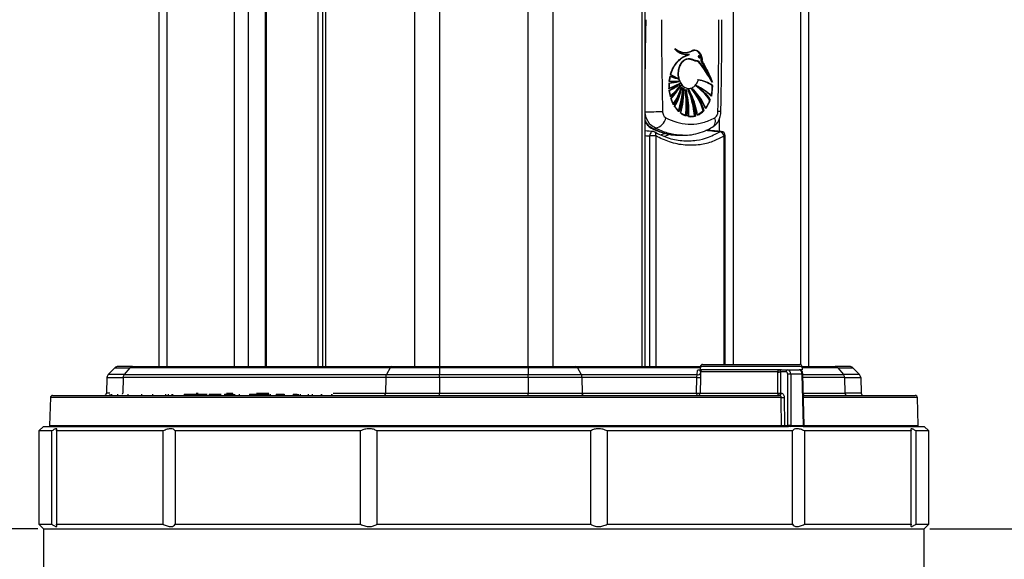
# Model space of a CAD drawing. Header units: millimetres. Extents: x 20 to 22981, y 40 to 19992.
# Tile 22 of 143: x 6571 to 7013, y 2105 to 2347. Entities that reach past the tile are written whole.
import ezdxf

# ---------------------------------------------------------------- set-up
doc = ezdxf.new("R2010")
doc.units = ezdxf.units.MM
doc.header["$LTSCALE"] = 2
doc.layers.add('COMPONENT_GEOMETRY', color=7, linetype='Continuous')
doc.styles.add('SLDTEXTSTYLE0', font='TXT', dxfattribs={"width": 0.75})
doc.dimstyles.new('SLDDIMSTYLE0', dxfattribs={"dimtxt": 100, "dimasz": 6.604, "dimexe": 0, "dimexo": 0.0625, "dimgap": 25, "dimtad": 0, "dimtih": 1, "dimtoh": 1, "dimdec": 0, "dimrnd": 1e-09, "dimzin": 12, "dimdsep": 46, "dimtxsty": 'SLDTEXTSTYLE0', "dimsah": 1, "dimcen": 0.09, "dimadec": 0, "dimazin": 3, "dimtfac": 1, "dimtdec": 0, "dimtofl": 0, "dimtmove": 0, "dimatfit": 3, "dimfxl": 1, "dimfrac": 2, "dimtolj": 1, "dimtzin": 12, "dimarcsym": 0})

# ---------------------------------------------------------------- blocks, each defined once
blk = doc.blocks.new('_D_4')
at = {"layer": 'COMPONENT_GEOMETRY', "color": 7}
for p, q in [((6638.52, 7959.49), (1711.23, 7959.49)), ((1717.58, 7959.49), (1717.58, 5203.33)), ((1517.51, 5183.02), (1487.04, 5183.02)), ((1487.04, 5183.02), (1487.04, 5024.27)), ((1917.65, 5183.02), (1948.12, 5183.02)), ((1948.12, 5183.02), (1948.12, 5024.27)), ((1487.04, 5024.27), (1517.51, 5024.27)), ((1948.12, 5024.27), (1917.65, 5024.27)), ((1717.58, 2118.49), (1717.58, 4874.65)), ((6578.75, 2118.49), (1711.23, 2118.49))]:
    blk.add_line(p, q, dxfattribs=at)
for points in [[(1717.58, 7959.49), (1716.57, 7952.89), (1718.6, 7952.89)], [(1717.58, 2118.49), (1718.6, 2125.1), (1716.57, 2125.1)]]:
    blk.add_solid(points, dxfattribs=at)
at = {"layer": 'COMPONENT_GEOMETRY', "color": 7, "char_height": 100, "attachment_point": 1, "style": 'SLDTEXTSTYLE0'}
for s, insert in [('9\'6.98"', (1517.51, 5153.18)), ('2921mm', (1444.8, 5003.56))]:
    blk.add_mtext(s, dxfattribs=dict(at, insert=insert))
blk = doc.blocks.new('_D_5')
at = {"layer": 'COMPONENT_GEOMETRY', "color": 7}
for p, q in [((10396.87, 6612.47), (10396.87, 4529.82)), ((10196.8, 4509.51), (10166.33, 4509.51)), ((10166.33, 4509.51), (10166.33, 4350.76)), ((10596.94, 4509.51), (10627.41, 4509.51)), ((10627.41, 4509.51), (10627.41, 4350.76)), ((10166.33, 4350.76), (10196.8, 4350.76)), ((10627.41, 4350.76), (10596.94, 4350.76)), ((10396.87, 2118.49), (10396.87, 4201.14)), ((6979.83, 2118.49), (10403.22, 2118.49))]:
    blk.add_line(p, q, dxfattribs=at)
for points in [[(10396.87, 6612.47), (10395.85, 6605.86), (10397.88, 6605.86)], [(10396.87, 2118.49), (10397.88, 2125.1), (10395.85, 2125.1)]]:
    blk.add_solid(points, dxfattribs=at)
at = {"layer": 'COMPONENT_GEOMETRY', "color": 7, "char_height": 100, "attachment_point": 1, "style": 'SLDTEXTSTYLE0'}
for s, insert in [('7\'4.46"', (10196.8, 4479.66)), ('2247mm', (10124.09, 4330.05))]:
    blk.add_mtext(s, dxfattribs=dict(at, insert=insert))

msp = doc.modelspace()

# ---------------------------------------------------------------- linework, layer by layer
at = {"color": 8, "linetype": 'Continuous', "lineweight": 25}
for p, q in [((6748.24, 2191.49), (6748.24, 7939.49)), ((6759.31, 7939.49), (6759.31, 2191.49)), ((6799.26, 2191.49), (6799.26, 7939.49)), ((6810.34, 7939.49), (6810.34, 2191.49)), ((6708.14, 5799.24), (6708.14, 2191.49)), ((6850.44, 2191.49), (6850.44, 5799.24)), ((6704.86, 2191.49), (6704.86, 5790.35)), ((6636.74, 5785.38), (6636.74, 2191.49)), ((6921.84, 2192.28), (6921.84, 5785.38)), ((6667.23, 2191.49), (6667.23, 5781.02)), ((6673.4, 5781.02), (6673.4, 2191.49)), ((6681.18, 2191.49), (6681.18, 5781.02)), ((6891.35, 5781.02), (6891.35, 2192.39)), ((6885.18, 2297.26), (6885.18, 2302.97)), ((6853.91, 2191.49), (6853.91, 2295.2)), ((6856.56, 2295.2), (6856.56, 2191.49)), ((6883.27, 2296.07), (6885.31, 2297.05)), ((6887.3, 2192.39), (6887.3, 2295.2)), ((6887.3, 2295.2), (6887.81, 2295.2)), ((6876.58, 2190.91), (6821.38, 2190.91)), ((6922.37, 2191.48), (6876.63, 2191.48)), ((6938.42, 2190.91), (6922.42, 2190.91)), ((6922.4, 2188.03), (6922.69, 2188.03)), ((6922.7, 2187.9), (6940.92, 2187.9)), ((6941.41, 2186.56), (6922.73, 2186.56)), ((6611.09, 2179.46), (6609.64, 2179.46)), ((6649.9, 2179.46), (6650.86, 2179.46)), ((6663.58, 2179.46), (6666.47, 2179.46)), ((6677.07, 2179.46), (6682.61, 2179.46)), ((6711.62, 2179.46), (6735.08, 2179.46)), ((6922.9, 2179.46), (6941.62, 2179.46)), ((6912.96, 2177.52), (6584.42, 2177.52)), ((6974.16, 2177.52), (6922.95, 2177.52)), ((6584.09, 2165), (6913.03, 2165)), ((6922.97, 2165), (6923.26, 2165)), ((6923.26, 2165), (6974.49, 2165))]:
    msp.add_line(p, q, dxfattribs=at)
at = {"color": 7, "linetype": 'Continuous', "lineweight": 25}
for p, q in [((6706.75, 5796.17), (6706.75, 2191.49)), ((6851.82, 2191.49), (6851.82, 5796.17)), ((6633.39, 2191.49), (6633.39, 5786.52)), ((6925.18, 5786.51), (6925.18, 2191.49)), ((6681.61, 2191.49), (6681.61, 5781.02)), ((6869.76, 2332.74), (6869.9, 2332.74)), ((6872.81, 2333.51), (6872.67, 2333.51)), ((6873.61, 2333.6), (6872.81, 2333.51)), ((6872.95, 2333.51), (6872.81, 2333.51)), ((6873.75, 2333.6), (6872.95, 2333.51)), ((6868.7, 2330.63), (6868.56, 2330.63)), ((6868.84, 2330.63), (6868.7, 2330.63)), ((6868.96, 2330.63), (6871.77, 2331.79)), ((6870.86, 2331.76), (6871, 2331.76)), ((6871.32, 2329.92), (6871.46, 2329.92)), ((6871.73, 2329.93), (6871.53, 2329.93)), ((6871.63, 2331.79), (6871.77, 2331.79)), ((6875.9, 2331.2), (6875.78, 2331.2)), ((6876.12, 2330.35), (6876.24, 2330.35)), ((6877.23, 2328.92), (6877.32, 2328.92)), ((6862.57, 2319.01), (6866.98, 2319.67)), ((6862.64, 2319.8), (6863.05, 2322.11)), ((6866.98, 2319.67), (6862.64, 2319.8)), ((6862.66, 2319.8), (6862.64, 2319.8)), ((6863.05, 2322.11), (6866.55, 2321.02)), ((6863.06, 2322.11), (6863.05, 2322.11)), ((6866.55, 2321.02), (6863.25, 2322.85)), ((6863.25, 2322.85), (6863.25, 2322.85)), ((6865.08, 2319.61), (6865.23, 2319.61)), ((6865.23, 2319.61), (6865.37, 2319.61)), ((6865.37, 2319.61), (6865.51, 2319.61)), ((6866.47, 2321.02), (6866.55, 2321.02)), ((6866.89, 2319.67), (6866.98, 2319.67)), ((6881.77, 2319.41), (6881.34, 2320.5)), ((6881.91, 2319.41), (6881.77, 2319.41)), ((6882.05, 2319.41), (6882.02, 2319.41)), ((6862.56, 2316.59), (6862.57, 2319.01)), ((6867.44, 2318.72), (6862.56, 2316.59)), ((6862.58, 2316.59), (6862.56, 2316.59)), ((6862.59, 2319.01), (6862.57, 2319.01)), ((6862.64, 2315.6), (6867.44, 2318.72)), ((6863.15, 2312.93), (6862.64, 2315.6)), ((6862.66, 2315.6), (6862.64, 2315.6)), ((6862.71, 2319.01), (6862.73, 2319.01)), ((6862.73, 2319.01), (6862.87, 2319.01)), ((6867.97, 2317.96), (6863.15, 2312.93)), ((6863.43, 2311.98), (6867.97, 2317.96)), ((6867.34, 2318.72), (6867.44, 2318.72)), ((6867.86, 2317.96), (6867.97, 2317.96)), ((6868.36, 2317.27), (6868.48, 2317.27)), ((6869.1, 2316.69), (6869.23, 2316.69)), ((6870.06, 2316.08), (6870.19, 2316.08)), ((6871.32, 2316.55), (6871.46, 2316.55)), ((6871.32, 2316.08), (6871.46, 2316.08)), ((6872.95, 2316.37), (6873.09, 2316.37)), ((6874.36, 2317.82), (6874.85, 2317.61)), ((6874.64, 2317.82), (6874.77, 2317.82)), ((6882.09, 2317.96), (6881.55, 2313.09)), ((6881.84, 2317.96), (6881.98, 2317.96)), ((6863.15, 2312.93), (6863.15, 2312.93)), ((6864.59, 2309.31), (6863.43, 2311.98)), ((6881.08, 2311.48), (6879.09, 2307.6)), ((6880.8, 2311.48), (6880.94, 2311.48)), ((6881.08, 2311.48), (6881.08, 2311.48)), ((6881.42, 2313.09), (6881.28, 2313.09)), ((6881.57, 2313.09), (6881.55, 2313.09)), ((6867.06, 2306.13), (6865.15, 2308.39)), ((6878.24, 2306.57), (6875.39, 2304.49)), ((6877.87, 2306.57), (6878.01, 2306.57)), ((6878.16, 2306.57), (6878.24, 2306.57)), ((6870.39, 2304.17), (6867.87, 2305.46)), ((6870.12, 2304.17), (6869.98, 2304.17)), ((6870.26, 2304.17), (6870.12, 2304.17)), ((6874.38, 2304.12), (6871.46, 2303.93)), ((6874.25, 2304.12), (6874.38, 2304.12)), ((6856.44, 2298.74), (6855.98, 2298.24)), ((6856.56, 2295.2), (6853.91, 2295.2)), ((6867.38, 2295.49), (6868.81, 2295.49)), ((6887.81, 2192.39), (6887.81, 2295.2)), ((6613.47, 2190.91), (6610.47, 2187.9)), ((6613.47, 2190.91), (6620.15, 2190.91)), ((6621.33, 2191.49), (6614.89, 2191.49)), ((6620.15, 2190.91), (6617.66, 2187.9)), ((6737.2, 2190.91), (6620.15, 2190.91)), ((6621.33, 2191.49), (6737.99, 2191.49)), ((6737.2, 2190.91), (6735.54, 2187.9)), ((6759.31, 2190.91), (6737.2, 2190.91)), ((6737.99, 2191.49), (6759.31, 2191.49)), ((6759.31, 2191.49), (6759.31, 2190.91)), ((6759.31, 2191.49), (6799.26, 2191.49)), ((6799.26, 2190.91), (6759.31, 2190.91)), ((6759.31, 2190.91), (6759.31, 2187.9)), ((6799.26, 2190.91), (6799.26, 2191.49)), ((6799.26, 2191.49), (6820.59, 2191.49)), ((6799.26, 2190.91), (6799.26, 2187.9)), ((6821.38, 2190.91), (6799.26, 2190.91)), ((6820.59, 2191.49), (6876.63, 2191.49)), ((6821.38, 2190.91), (6823.04, 2187.9)), ((6876.63, 2191.48), (6876.5, 2189.99)), ((6877.62, 2192.39), (6921.37, 2192.39)), ((6922.37, 2191.49), (6937.25, 2191.49)), ((6922.5, 2189.99), (6922.37, 2191.48)), ((6943.69, 2191.49), (6937.25, 2191.49)), ((6938.42, 2190.91), (6940.92, 2187.9)), ((6938.42, 2190.91), (6945.11, 2190.91)), ((6945.11, 2190.91), (6948.11, 2187.9)), ((6609.89, 2186.56), (6609.64, 2179.46)), ((6609.89, 2186.56), (6617.17, 2186.56)), ((6617.66, 2187.9), (6610.47, 2187.9)), ((6617.17, 2186.56), (6616.96, 2179.46)), ((6735.22, 2186.56), (6617.17, 2186.56)), ((6617.66, 2187.9), (6735.54, 2187.9)), ((6735.22, 2186.56), (6735.08, 2179.46)), ((6759.31, 2186.56), (6735.22, 2186.56)), ((6735.54, 2187.9), (6759.31, 2187.9)), ((6759.31, 2186.56), (6759.31, 2187.9)), ((6759.31, 2187.9), (6799.26, 2187.9)), ((6799.26, 2186.56), (6759.31, 2186.56)), ((6759.31, 2186.56), (6759.31, 2179.46)), ((6799.26, 2186.56), (6799.26, 2187.9)), ((6799.26, 2187.9), (6823.04, 2187.9)), ((6799.26, 2186.56), (6799.26, 2179.46)), ((6823.36, 2186.56), (6799.26, 2186.56)), ((6823.04, 2187.9), (6875.24, 2187.9)), ((6823.36, 2186.56), (6823.5, 2179.46)), ((6875.05, 2186.56), (6823.36, 2186.56)), ((6874.85, 2179.46), (6875.05, 2186.56)), ((6875.24, 2187.9), (6875.33, 2189.7)), ((6913.04, 2189.99), (6876.5, 2189.99)), ((6876.72, 2186.56), (6876.52, 2179.46)), ((6876.72, 2189.03), (6876.72, 2188.58)), ((6911.39, 2189.03), (6876.72, 2189.03)), ((6911.39, 2188.99), (6911.39, 2189.03)), ((6912.61, 2189.03), (6912.61, 2189.01)), ((6912.61, 2189.01), (6912.71, 2179.47)), ((6915.21, 2189.01), (6912.61, 2189.01)), ((6913.04, 2189.99), (6915.92, 2189.99)), ((6915.91, 2165), (6915.91, 2188.03)), ((6915.92, 2189.99), (6920.97, 2189.99)), ((6917.32, 2188.03), (6917.32, 2165)), ((6922.4, 2188.03), (6917.32, 2188.03)), ((6922.5, 2189.99), (6921.12, 2189.99)), ((6922.97, 2165), (6922.4, 2188.03)), ((6923.26, 2165), (6922.69, 2188.03)), ((6948.11, 2187.9), (6940.92, 2187.9)), ((6941.41, 2186.56), (6941.62, 2179.46)), ((6941.41, 2186.56), (6948.69, 2186.56)), ((6948.69, 2186.56), (6948.94, 2179.46)), ((6585.42, 2178.49), (6912.26, 2178.49)), ((6611.2, 2179.05), (6611.2, 2178.49)), ((6611.9, 2179.05), (6611.9, 2178.49)), ((6614.54, 2179.05), (6614.54, 2178.49)), ((6619.2, 2179.05), (6619.2, 2178.49)), ((6625.47, 2179.05), (6625.47, 2178.49)), ((6630.48, 2178.49), (6630.48, 2179.05)), ((6636.12, 2178.99), (6636.12, 2178.49)), ((6636.3, 2178.49), (6636.3, 2179.05)), ((6637.34, 2178.99), (6637.34, 2178.49)), ((6639.24, 2178.49), (6639.24, 2179.05)), ((6639.28, 2179.05), (6639.28, 2178.49)), ((6644.56, 2178.99), (6644.56, 2178.49)), ((6644.56, 2178.99), (6646.57, 2178.99)), ((6646.57, 2178.99), (6646.57, 2178.49)), ((6646.57, 2178.99), (6648.65, 2178.99)), ((6646.65, 2178.99), (6646.65, 2179.05)), ((6648.65, 2178.99), (6648.65, 2178.49)), ((6648.65, 2178.99), (6650.66, 2178.99)), ((6649.64, 2178.99), (6649.64, 2179.05)), ((6650.66, 2178.99), (6650.66, 2178.49)), ((6650.66, 2178.99), (6654.87, 2178.99)), ((6652.15, 2179.05), (6652.15, 2178.49)), ((6655.85, 2179.05), (6655.85, 2178.49)), ((6657.14, 2178.99), (6657.14, 2178.49)), ((6657.14, 2178.99), (6661.27, 2178.99)), ((6659.3, 2179.05), (6659.3, 2178.49)), ((6662.77, 2178.99), (6662.77, 2178.49)), ((6663.01, 2178.99), (6663.01, 2178.49)), ((6663.01, 2178.99), (6664.26, 2178.99)), ((6664.26, 2178.99), (6664.26, 2178.49)), ((6664.26, 2178.99), (6666.7, 2178.99)), ((6666.79, 2178.99), (6666.79, 2178.49)), ((6666.81, 2178.99), (6666.81, 2178.49)), ((6667.2, 2178.99), (6667.2, 2178.49)), ((6669.25, 2178.99), (6669.25, 2178.49)), ((6673.96, 2178.99), (6673.96, 2178.49)), ((6673.96, 2178.99), (6675.52, 2178.99)), ((6675.52, 2178.99), (6675.52, 2178.49)), ((6676.28, 2178.99), (6676.28, 2178.49)), ((6676.28, 2178.99), (6678.52, 2178.99)), ((6676.75, 2178.99), (6676.75, 2179.05)), ((6678.56, 2178.99), (6678.56, 2178.49)), ((6678.7, 2178.99), (6678.7, 2178.49)), ((6678.7, 2178.99), (6680.34, 2178.99)), ((6680.34, 2178.99), (6680.34, 2178.49)), ((6680.34, 2178.99), (6682.84, 2178.99)), ((6683.18, 2179.05), (6683.18, 2178.49)), ((6685.88, 2178.99), (6685.88, 2178.49)), ((6685.88, 2178.99), (6685.97, 2178.99)), ((6685.97, 2178.99), (6685.97, 2178.49)), ((6685.97, 2178.99), (6686.36, 2178.99)), ((6686.36, 2178.99), (6686.36, 2178.49)), ((6686.36, 2178.99), (6688.83, 2178.99)), ((6686.83, 2179.05), (6686.83, 2178.99)), ((6688.83, 2178.99), (6688.83, 2178.49)), ((6688.83, 2178.99), (6689.46, 2178.99)), ((6689.26, 2178.99), (6689.26, 2179.05)), ((6689.46, 2178.99), (6689.46, 2178.49)), ((6693.55, 2178.99), (6693.55, 2178.49)), ((6695.18, 2178.99), (6695.18, 2178.49)), ((6695.18, 2178.99), (6695.42, 2178.99)), ((6695.89, 2179.05), (6695.89, 2178.49)), ((6696.71, 2178.99), (6696.71, 2178.49)), ((6700.42, 2178.49), (6700.42, 2179.05)), ((6700.45, 2178.49), (6700.45, 2179.05)), ((6702.06, 2179.05), (6702.06, 2178.49)), ((6706.32, 2178.99), (6706.32, 2178.49)), ((6706.36, 2178.49), (6706.36, 2179.05)), ((6710.74, 2178.99), (6710.74, 2178.49)), ((6711.13, 2178.49), (6711.13, 2179.05)), ((6735.08, 2179.46), (6759.31, 2179.46)), ((6759.31, 2178.49), (6759.31, 2179.46)), ((6759.31, 2179.46), (6799.26, 2179.46)), ((6799.26, 2178.49), (6799.26, 2179.46)), ((6799.26, 2179.46), (6823.5, 2179.46)), ((6823.5, 2179.46), (6874.85, 2179.46)), ((6876.52, 2179.46), (6911.49, 2179.46)), ((6912.71, 2179.47), (6912.96, 2179.47)), ((6922.93, 2178.49), (6973.16, 2178.49)), ((6948.94, 2179.46), (6941.62, 2179.46)), ((6584.42, 2177.52), (6584.09, 2165)), ((6914.35, 2177.53), (6914.43, 2165)), ((6974.49, 2165), (6974.16, 2177.52)), ((6581.29, 2164.49), (6579.29, 2162.49)), ((6581.29, 2164.49), (6916.29, 2164.49)), ((6914.43, 2165), (6915.91, 2165)), ((6916.26, 2164.49), (6916.08, 2164.49)), ((6916.97, 2164.49), (6916.26, 2164.49)), ((6922.61, 2164.49), (6916.97, 2164.49)), ((6917.32, 2165), (6922.97, 2165)), ((6922.76, 2164.49), (6922.61, 2164.49)), ((6922.76, 2164.49), (6977.29, 2164.49)), ((6979.29, 2162.49), (6977.29, 2164.49)), ((6579.29, 2162.49), (6579.29, 2120.49)), ((6585.15, 2162.49), (6579.29, 2162.49)), ((6585.15, 2120.49), (6585.15, 2162.49)), ((6635.2, 2162.49), (6587.12, 2162.49)), ((6587.12, 2162.49), (6587.12, 2120.49)), ((6635.2, 2120.49), (6635.2, 2162.49)), ((6723.86, 2162.49), (6640.59, 2162.49)), ((6640.59, 2162.49), (6640.59, 2120.49)), ((6723.86, 2120.49), (6723.86, 2162.49)), ((6827.37, 2162.49), (6731.21, 2162.49)), ((6731.21, 2162.49), (6731.21, 2120.49)), ((6827.37, 2120.49), (6827.37, 2162.49)), ((6917.99, 2162.49), (6834.72, 2162.49)), ((6834.72, 2162.49), (6834.72, 2120.49)), ((6917.99, 2120.49), (6917.99, 2162.49)), ((6971.45, 2162.49), (6923.38, 2162.49)), ((6923.38, 2162.49), (6923.38, 2120.49)), ((6971.45, 2120.49), (6971.45, 2162.49)), ((6979.29, 2162.49), (6973.42, 2162.49)), ((6973.42, 2162.49), (6973.42, 2120.49)), ((6979.29, 2120.49), (6979.29, 2162.49)), ((6579.29, 2120.49), (6581.29, 2118.49)), ((6579.29, 2120.49), (6585.15, 2120.49)), ((6587.12, 2120.49), (6635.2, 2120.49)), ((6640.59, 2120.49), (6723.86, 2120.49)), ((6731.21, 2120.49), (6827.37, 2120.49)), ((6834.72, 2120.49), (6917.99, 2120.49)), ((6923.38, 2120.49), (6971.45, 2120.49)), ((6973.42, 2120.49), (6979.29, 2120.49)), ((6977.29, 2118.49), (6979.29, 2120.49)), ((6581.29, 2118.49), (6581.29, 2098.49)), ((6581.29, 2118.49), (6977.29, 2118.49)), ((6977.29, 2098.49), (6977.29, 2118.49))]:
    msp.add_line(p, q, dxfattribs=at)
at = {"color": 7, "linetype": 'Continuous', "lineweight": 25, "flags": 128}
for points in [[(6868.54, 2317.83), (6867.82, 2318.74), (6866.98, 2320.59), (6866.61, 2322.72), (6866.74, 2324.9), (6867.37, 2326.91), (6868.43, 2328.52), (6869.79, 2329.56), (6871.32, 2329.92)], [(6871.35, 2331.79), (6870.99, 2331.68), (6870.67, 2331.57)], [(6862.38, 2319.8), (6862.91, 2319.73), (6862.92, 2319.73)], [(6862.77, 2295.78), (6860.97, 2295.12), (6860.43, 2294.94)], [(6911.49, 2179.46), (6911.46, 2181.45), (6911.39, 2188.99)], [(6734.52, 2178.49), (6734.63, 2178.51), (6734.73, 2178.56), (6734.83, 2178.65), (6734.91, 2178.77), (6734.98, 2178.92), (6735.03, 2179.08), (6735.06, 2179.27), (6735.08, 2179.46)], [(6824.05, 2178.49), (6823.95, 2178.51), (6823.85, 2178.56), (6823.75, 2178.65), (6823.67, 2178.77), (6823.6, 2178.92), (6823.55, 2179.08), (6823.51, 2179.27), (6823.5, 2179.46)], [(6912, 2178.49), (6911.9, 2178.51), (6911.81, 2178.56), (6911.72, 2178.65), (6911.64, 2178.77), (6911.58, 2178.92), (6911.53, 2179.08), (6911.5, 2179.27), (6911.49, 2179.46)], [(6913.03, 2165), (6913.03, 2166.49), (6912.98, 2174.49), (6912.96, 2177.52)]]:
    msp.add_lwpolyline(points, dxfattribs=at)
at = {"color": 8, "linetype": 'Continuous', "lineweight": 25, "flags": 128}
for points in [[(6855.37, 2297.19), (6855.17, 2297.18), (6854.85, 2297.07), (6854.56, 2296.85), (6854.3, 2296.53), (6854.1, 2296.13), (6853.97, 2295.68), (6853.91, 2295.2)], [(6855.17, 2298.41), (6855.5, 2298.29), (6855.98, 2298.24)], [(6885.98, 2297.19), (6885.67, 2297.17), (6885.31, 2297.05)], [(6856.56, 2295.2), (6856.64, 2295.56), (6856.67, 2295.9), (6856.64, 2296.22), (6856.56, 2296.5), (6856.43, 2296.73), (6856.25, 2296.9), (6856.18, 2296.95)], [(6858.66, 2295.65), (6860.12, 2296.09), (6860.71, 2296.29)]]:
    msp.add_lwpolyline(points, dxfattribs=at)
at = {"color": 7, "linetype": 'Continuous', "lineweight": 25}
for centre, radius, start, end in [((6870.9, 2339.89), 8.14, 223.196, 268.6738), ((6870.03, 2340.78), 8.11, 232.713, 249.3103), ((6871.49, 2340.55), 8.91, 224.34, 249.6933), ((6871.49, 2340.56), 8.92, 224.3455, 249.5252), ((6871.13, 2339.81), 8.04, 223.0494, 273.5705), ((6869.74, 2339.92), 7.17, 231.292, 296.675), ((6876.38, 2319.44), 13.7, 132.4334, 165.5892), ((6875.43, 2320), 12.51, 121.783, 166.8362), ((6875.62, 2317.91), 14.48, 106.5469, 118.5223), ((6875.76, 2317.91), 14.48, 106.5469, 118.5223), ((6841.75, 2299.46), 44.71, 26.5026, 40.7764), ((6841.89, 2299.46), 44.71, 26.5026, 40.7764), ((6842.04, 2299.46), 44.71, 26.5026, 40.7764), ((6838.98, 2303.81), 45.51, 25.9226, 33.4766), ((6837.17, 2302.69), 47.76, 20.4997, 33.314), ((6837.31, 2302.69), 47.76, 20.4997, 33.314), ((6862.43, 2332.51), 13.5, 269.4883, 288.0297), ((6862.57, 2332.51), 13.5, 269.4883, 288.0297), ((6881.16, 2317.79), 18.75, 166.6848, 173.8326), ((6865.22, 2338.68), 19.07, 261.8511, 274.5885), ((6865.23, 2338.72), 19.11, 261.8567, 269.9929), ((6862.71, 2332.51), 13.5, 269.4883, 288.0297), ((6881.3, 2317.79), 18.75, 166.6848, 173.8326), ((6865.37, 2338.68), 19.07, 261.8511, 274.5885), ((6869.11, 2336.16), 15.42, 245.7449, 259.0658), ((6869.25, 2336.16), 15.42, 245.7449, 259.0658), ((6869.39, 2336.16), 15.42, 245.7449, 259.0658), ((6875.18, 2340.41), 21.32, 235.5014, 245.449), ((6875.32, 2340.41), 21.32, 235.5014, 245.449), ((6872.77, 2304.18), 16.49, 56.6501, 81.0322), ((6872.92, 2304.18), 16.49, 56.6501, 81.0322), ((6873.06, 2304.18), 16.49, 56.6501, 81.0322), ((6858.02, 2332.53), 16.51, 285.033, 303.1898), ((6855.66, 2330.68), 16.51, 294.0037, 310.4497), ((6881.96, 2317.7), 19.55, 176.1631, 183.2594), ((6858.16, 2332.53), 16.51, 285.033, 303.1898), ((6855.65, 2330.95), 16.82, 294.1305, 311.9155), ((6881.06, 2317.6), 18.64, 186.1533, 194.4983), ((6882.1, 2317.7), 19.55, 176.1631, 183.2594), ((6858.3, 2332.53), 16.51, 285.033, 303.1898), ((6855.73, 2331.04), 16.93, 294.1623, 313.2675), ((6881.2, 2317.6), 18.64, 186.1533, 194.4983), ((6845.27, 2334.13), 27.56, 309.6894, 324.0558), ((6845.41, 2334.13), 27.56, 309.6894, 324.0558), ((6844.61, 2330.29), 26.05, 315.3383, 326.6262), ((6845.55, 2334.13), 27.56, 309.6894, 324.0558), ((6844.14, 2330.81), 26.85, 315.4783, 329.4993), ((6844.06, 2331), 27.14, 315.5207, 331.2805), ((6839.61, 2326.01), 29.78, 325.9041, 342.941), ((6839.75, 2326.01), 29.78, 325.9041, 342.941), ((6839.89, 2326.01), 29.78, 325.9041, 342.941), ((6834, 2324.76), 35.02, 332.1205, 345.0479), ((6833.43, 2325.06), 35.79, 332.2283, 347.4226), ((6814.87, 2322.09), 54.22, 342.8757, 354.2821), ((6815.01, 2322.09), 54.22, 342.8757, 354.2821), ((6815.15, 2322.09), 54.22, 342.8757, 354.2821), ((6827.9, 2315.9), 41.06, 345.2829, 359.3965), ((6827.94, 2315.92), 41.17, 345.2926, 1.0744), ((6828.65, 2309.44), 41.66, 352.743, 9.1802), ((6828.79, 2309.44), 41.66, 352.743, 9.1802), ((6830.66, 2305.84), 40.7, 357.3066, 14.567), ((6828.93, 2309.44), 41.66, 352.743, 9.1802), ((6835.12, 2300.96), 38.97, 4.6576, 22.8327), ((6835.26, 2300.96), 38.97, 4.6576, 22.8327), ((6839.66, 2298.85), 36.05, 8.9968, 28.5524), ((6835.4, 2300.96), 38.97, 4.6576, 22.8327), ((6839.11, 2298.75), 36.46, 9.0544, 26.3151), ((6848.56, 2297.29), 30.75, 17.5583, 38.35), ((6848.7, 2297.29), 30.75, 17.5583, 38.35), ((6855.69, 2297.92), 25.27, 22.5194, 46.9024), ((6848.84, 2297.29), 30.75, 17.5583, 38.35), ((6855.29, 2297.78), 25.56, 22.5919, 45.0169), ((6859.7, 2296.5), 25.87, 35.3754, 55.4945), ((6866.41, 2298.56), 20.89, 44.0605, 67.2184), ((6859.84, 2296.5), 25.87, 35.3754, 55.4945), ((6866.55, 2298.56), 20.89, 44.0605, 67.2184), ((6859.99, 2296.5), 25.87, 35.3754, 55.4945), ((6862.87, 2317.68), 19.11, 346.0948, 0.8374), ((6863.01, 2317.68), 19.11, 346.0948, 0.8374), ((6878.36, 2316.78), 15.82, 197.6358, 208.1534), ((6878.5, 2316.78), 15.82, 197.6358, 208.1534), ((6835.21, 2324.13), 33.53, 331.9906, 338.8286), ((6830.33, 2305.84), 40.9, 357.3282, 12.4313), ((6867.23, 2316.24), 14.51, 323.445, 340.8265), ((6867.37, 2316.24), 14.51, 323.445, 340.8265), ((6852.33, 2496.39), 190.31, 269.8423, 272.1892), ((6874.85, 2314.68), 11.73, 212.4444, 226.8211), ((6874.99, 2314.68), 11.73, 212.4444, 226.8211), ((6871.46, 2312.84), 9.18, 294.5081, 316.8896), ((6855.25, 2304.63), 6.01, 281.4555, 348.1627), ((6872.72, 2312), 8.2, 232.8063, 252.5445), ((6872.34, 2310.85), 6.99, 261.6391, 285.8539), ((6855.22, 2295.2), 2, 61.4072, 85.7245), ((6885.81, 2295.2), 2, 0, 85.0845), ((6884.97, 2294.69), 2.38, 12.2051, 81.6554), ((6614.89, 2189.49), 2, 90, 135), ((6621.36, 2189.95), 1.54, 91.1843, 141.7156), ((6738.09, 2190.53), 0.967, 96.4205, 157.1618), ((6820.48, 2190.53), 0.967, 22.8382, 83.5795), ((6877.62, 2191.39), 1, 90, 175), ((6921.37, 2191.39), 1, 5, 90), ((6937.21, 2189.95), 1.54, 38.2844, 88.8157), ((6943.69, 2189.49), 2, 45, 90), ((6611.88, 2186.49), 2, 135, 178), ((6619.37, 2186.52), 2.21, 141.1948, 179.002), ((6738.16, 2186.56), 2.95, 152.8978, 180.0209), ((6820.41, 2186.56), 2.95, 359.9791, 27.1022), ((6875.89, 2193.61), 7.1, 263.2465, 276.7535), ((6875.72, 2188.81), 1.03, 242.3446, 346.5834), ((6877.72, 2188.99), 1, 90.0031, 178.0034), ((6912, 2208.41), 19.4, 268.1859, 271.8141), ((6911.65, 2213.61), 24.62, 269.3838, 272.2436), ((6916.09, 2189.12), 0.887, 101.2255, 187.3001), ((6916.62, 2154.47), 33.57, 88.7931, 91.2069), ((6939.2, 2186.52), 2.21, 0.998, 38.8052), ((6946.69, 2186.49), 2, 2, 45), ((6585.42, 2177.49), 1, 90, 178.5), ((6608.64, 2179.49), 1, 270, 358), ((6875.72, 2179.34), 0.874, 172.6099, 257.3002), ((6875.69, 2186.81), 7.4, 263.5334, 276.4666), ((6875.53, 2179.49), 0.997, 270.1688, 358.184), ((6911.75, 2204.09), 24.64, 269.3909, 272.2408), ((6911.83, 2179.36), 0.887, 281.2255, 7.3001), ((6912.08, 2179.36), 0.887, 281.2255, 7.3001), ((6923.61, 2179.49), 1, 226.0756, 270), ((6942.54, 2179.41), 0.921, 177.0048, 264.5302), ((6949.94, 2179.49), 1, 182, 270), ((6973.16, 2177.49), 1, 1.5, 90), ((6913.49, 2204.88), 27.36, 268.9006, 271.8172), ((6584.59, 2164.99), 0.5, 178.5, 270), ((6912.59, 2164.93), 0.449, 282.8925, 9.663), ((6914.87, 2164.93), 0.449, 171.2054, 258.3833), ((6916.35, 2164.93), 0.449, 171.2054, 258.3833), ((6916.88, 2164.93), 0.449, 281.6167, 8.7946), ((6922.52, 2164.93), 0.449, 281.6167, 8.7946), ((6922.76, 2164.99), 0.5, 270, 1.9984), ((6973.99, 2164.99), 0.5, 270, 1.5)]:
    msp.add_arc(centre, radius, start, end, dxfattribs=at)
at = {"color": 8, "linetype": 'Continuous', "lineweight": 25}
for centre, radius, start, end in [((6884.71, 2299.45), 6.77, 80.2376, 91.3816), ((6879.63, 2302.02), 3.76, 308.2872, 21.5072), ((6615.81, 2179.48), 1.15, 333.9765, 358.5854)]:
    msp.add_arc(centre, radius, start, end, dxfattribs=at)
for centre, major_axis, ratio, start_param, end_param in [((6864.03, 2342.57), (-6.6, 46.86), 0.700084, 2.699795, 3.024227), ((7397.66, 2348.62), (827.18, 0), 0.085703, 3.991727, 3.995077)]:
    msp.add_ellipse(centre, major_axis=major_axis, ratio=ratio, start_param=start_param, end_param=end_param, dxfattribs=at)
at = {"color": 7, "linetype": 'Continuous', "lineweight": 25}
for centre, major_axis, ratio, start_param, end_param in [((6864.03, 2342.57), (-6.6, 46.86), 0.700084, 3.024227, 3.043236), ((6915.2, 2188.01), (0.025, 1), 0.706891, 4.747285, 6.300628), ((6915.91, 2187.99), (0.02, 2), 0.707053, 4.738568, 6.291911), ((6920.99, 2187.99), (-0.02, 2), 0.707053, 4.721116, 6.274459), ((6916.62, 2164.99), (1, 0), 0.012339, 0.78555, 2.356042)]:
    msp.add_ellipse(centre, major_axis=major_axis, ratio=ratio, start_param=start_param, end_param=end_param, dxfattribs=at)
at = {"color": 8, "linetype": 'Continuous', "lineweight": 25}
for points, knots in [([(6851.82, 2310.07), (6851.83, 2317.43), (6851.85, 2329.91), (6852.14, 2342.39), (6852.26, 2347.5)], [0, 0, 0, 0, 0.590364, 1, 1, 1, 1]), ([(6851.82, 2302.11), (6851.98, 2301.78), (6852.49, 2300.71), (6853.9, 2299.28), (6855.28, 2298.59), (6855.98, 2298.24)], [0, 0, 0, 0, 0.178881, 0.582691, 1, 1, 1, 1]), ([(6868.58, 2295.52), (6866.83, 2295.64), (6863.18, 2295.89), (6859.12, 2297.36), (6856.87, 2298.52), (6856.44, 2298.74)], [0, 0, 0, 0, 0.429458, 0.890484, 1, 1, 1, 1]), ([(6885.31, 2297.05), (6884.44, 2297.12), (6882.31, 2297.3), (6880.18, 2297.49), (6878.93, 2297.59)], [0, 0, 0, 0, 0.411678, 1, 1, 1, 1])]:
    msp.add_open_spline(points, degree=3, knots=knots, dxfattribs=at)
at = {"color": 7, "linetype": 'Continuous', "lineweight": 25}
for points, knots in [([(6859.16, 2347.5), (6859.17, 2342.4), (6859.2, 2328.64), (6859.44, 2314.88), (6859.6, 2306.22)], [0, 0, 0, 0, 0.370215, 1, 1, 1, 1]), ([(6884.54, 2306.22), (6884.68, 2314.88), (6884.91, 2328.64), (6884.93, 2342.4), (6884.94, 2347.5)], [0, 0, 0, 0, 0.6297853, 1, 1, 1, 1]), ([(6885.84, 2306.12), (6885.89, 2308.89), (6886.14, 2321.36), (6886.29, 2335.15), (6886.23, 2346.18), (6886.22, 2347.5)], [0, 0, 0, 0, 0.200375, 0.904363, 1, 1, 1, 1]), ([(6865.31, 2334.32), (6866.33, 2333.74), (6868.38, 2332.58), (6871.13, 2332.68), (6872.63, 2333.31), (6873.09, 2333.51)], [0, 0, 0, 0, 0.407312, 0.814632, 1, 1, 1, 1]), ([(6871.77, 2331.79), (6870.63, 2331.83), (6868.34, 2331.9), (6866.32, 2333.52), (6865.31, 2334.32)], [0, 0, 0, 0, 0.4994679, 1, 1, 1, 1]), ([(6877.09, 2328.92), (6877.11, 2329.3), (6877.17, 2330.06), (6876.9, 2331.21), (6876.39, 2332.31), (6875.59, 2333.24), (6874.44, 2333.77), (6873.47, 2333.79), (6872.91, 2333.55), (6872.81, 2333.51)], [0, 0, 0, 0, 0.125845, 0.251052, 0.393403, 0.557567, 0.726466, 0.952102, 1, 1, 1, 1]), ([(6873.09, 2333.51), (6873.52, 2333.62), (6874.31, 2333.83), (6875.5, 2333.49), (6876.44, 2332.63), (6877.1, 2331.39), (6877.42, 2330.08), (6877.35, 2329.25), (6877.32, 2328.92)], [0, 0, 0, 0, 0.203305, 0.377232, 0.557372, 0.722911, 0.890069, 1, 1, 1, 1]), ([(6876.94, 2328.92), (6876.97, 2329.3), (6877.03, 2330.05), (6876.69, 2331.52), (6875.82, 2332.99), (6874.61, 2333.78), (6873.89, 2333.66), (6873.71, 2333.62)], [0, 0, 0, 0, 0.1505061, 0.3003366, 0.5987576, 0.8964069, 1, 1, 1, 1]), ([(6877.23, 2328.92), (6877.26, 2329.3), (6877.31, 2330.05), (6876.97, 2331.52), (6876.11, 2332.98), (6874.97, 2333.76), (6874.34, 2333.67), (6874.24, 2333.65)], [0, 0, 0, 0, 0.1578444, 0.3149802, 0.6279515, 0.9401133, 1, 1, 1, 1]), ([(6863.25, 2322.85), (6863.78, 2324.23), (6864.83, 2327), (6867.04, 2329.45), (6868.51, 2330.35), (6868.96, 2330.63)], [0, 0, 0, 0, 0.408816, 0.817629, 1, 1, 1, 1]), ([(6871.46, 2329.92), (6870.93, 2329.85), (6869.86, 2329.7), (6868.43, 2328.55), (6867.33, 2326.85), (6866.71, 2324.73), (6866.62, 2322.45), (6867.08, 2320.25), (6868.04, 2318.39), (6869.39, 2317.08), (6870.95, 2316.46), (6872.57, 2316.6), (6874.05, 2317.5), (6875.14, 2318.88), (6875.57, 2320.01), (6875.75, 2320.47)], [0, 0, 0, 0, 0.078696, 0.157392, 0.236095, 0.314802, 0.393497, 0.472181, 0.55087, 0.629574, 0.70828, 0.786977, 0.865665, 0.944358, 1, 1, 1, 1]), ([(6871.18, 2329.92), (6871.76, 2329.88), (6872.83, 2329.79), (6874.05, 2328.97), (6874.95, 2328.92), (6875.45, 2328.88), (6875.67, 2328.72), (6875.75, 2328.66)], [0, 0, 0, 0, 0.369936, 0.682977, 0.841031, 0.942257, 1, 1, 1, 1]), ([(6871.18, 2329.92), (6872.04, 2329.73), (6873.28, 2329.44), (6874.64, 2328.9), (6875.34, 2328.92), (6875.62, 2328.75), (6875.75, 2328.66)], [0, 0, 0, 0, 0.559889, 0.805798, 0.903562, 1, 1, 1, 1]), ([(6871.32, 2329.92), (6872.18, 2329.73), (6873.42, 2329.44), (6874.78, 2328.9), (6875.48, 2328.92), (6875.76, 2328.75), (6875.9, 2328.66)], [0, 0, 0, 0, 0.559889, 0.805798, 0.903562, 1, 1, 1, 1]), ([(6876.01, 2328.66), (6875.91, 2328.73), (6875.58, 2328.95), (6874.82, 2328.87), (6873.84, 2329.32), (6872.69, 2329.86), (6871.88, 2329.9), (6871.46, 2329.92)], [0, 0, 0, 0, 0.076678, 0.228327, 0.480722, 0.736716, 1, 1, 1, 1]), ([(6873.44, 2329.32), (6873.68, 2329.19), (6874.15, 2328.95), (6874.81, 2328.92), (6875.31, 2328.88), (6875.53, 2328.72), (6875.61, 2328.66)], [0, 0, 0, 0, 0.335503, 0.666794, 0.878967, 1, 1, 1, 1]), ([(6875.68, 2331.05), (6875.69, 2331.08), (6875.71, 2331.12), (6875.77, 2331.17), (6875.86, 2331.21), (6876.01, 2331.2), (6876.2, 2331.1), (6876.35, 2330.94), (6876.44, 2330.78), (6876.47, 2330.67), (6876.48, 2330.57), (6876.46, 2330.49), (6876.42, 2330.42), (6876.36, 2330.37), (6876.25, 2330.34), (6876.08, 2330.37), (6875.9, 2330.48), (6875.76, 2330.65), (6875.69, 2330.8), (6875.67, 2330.91), (6875.67, 2331), (6875.68, 2331.04), (6875.68, 2331.05)], [0, 0, 0, 0, 0.024513, 0.048902, 0.088765, 0.153507, 0.255542, 0.360865, 0.409297, 0.450091, 0.477057, 0.504228, 0.527613, 0.557644, 0.602381, 0.676251, 0.785499, 0.872894, 0.919909, 0.956171, 0.982207, 1, 1, 1, 1]), ([(6882.02, 2319.41), (6881.14, 2321.08), (6879.37, 2324.46), (6877.14, 2327.25), (6876.01, 2328.66)], [0, 0, 0, 0, 0.495447, 1, 1, 1, 1]), ([(6877.32, 2328.92), (6878.21, 2327.46), (6880, 2324.51), (6881.34, 2321.12), (6882.02, 2319.41)], [0, 0, 0, 0, 0.495687, 1, 1, 1, 1]), ([(6875.75, 2320.47), (6876.84, 2320.24), (6879.04, 2319.78), (6881.06, 2318.57), (6882.09, 2317.96)], [0, 0, 0, 0, 0.4934454, 1, 1, 1, 1]), ([(6868.48, 2317.27), (6867.97, 2315.85), (6866.93, 2312.95), (6865.38, 2310.54), (6864.59, 2309.31)], [0, 0, 0, 0, 0.492125, 1, 1, 1, 1]), ([(6865.15, 2308.39), (6865.83, 2309.75), (6867.21, 2312.52), (6868.05, 2315.67), (6868.48, 2317.27)], [0, 0, 0, 0, 0.492962, 1, 1, 1, 1]), ([(6869.23, 2316.69), (6869, 2314.89), (6868.54, 2311.27), (6867.56, 2307.85), (6867.06, 2306.13)], [0, 0, 0, 0, 0.4954076, 1, 1, 1, 1]), ([(6867.87, 2305.46), (6868.28, 2307.25), (6869.12, 2310.9), (6869.19, 2314.74), (6869.23, 2316.69)], [0, 0, 0, 0, 0.490764, 1, 1, 1, 1]), ([(6870.19, 2316.08), (6870.4, 2314.46), (6870.82, 2311.18), (6870.73, 2307.15), (6870.47, 2304.83), (6870.39, 2304.17)], [0, 0, 0, 0, 0.410916, 0.833749, 1, 1, 1, 1]), ([(6871.46, 2303.93), (6871.48, 2305.56), (6871.51, 2308.88), (6870.95, 2312.96), (6870.38, 2315.31), (6870.19, 2316.08)], [0, 0, 0, 0, 0.395465, 0.802398, 1, 1, 1, 1]), ([(6871.46, 2316.08), (6872.02, 2314.61), (6873.16, 2311.63), (6874.02, 2307.53), (6874.29, 2304.98), (6874.38, 2304.12)], [0, 0, 0, 0, 0.392553, 0.796491, 1, 1, 1, 1]), ([(6875.39, 2304.49), (6875.07, 2306.07), (6874.42, 2309.29), (6873, 2313.14), (6871.87, 2315.29), (6871.46, 2316.08)], [0, 0, 0, 0, 0.381125, 0.773301, 1, 1, 1, 1]), ([(6873.09, 2316.37), (6873.92, 2315.24), (6875.6, 2312.95), (6877.22, 2309.52), (6877.99, 2307.29), (6878.24, 2306.57)], [0, 0, 0, 0, 0.395931, 0.8033472, 1, 1, 1, 1]), ([(6879.09, 2307.6), (6878.5, 2308.85), (6877.31, 2311.39), (6875.22, 2314.28), (6873.71, 2315.77), (6873.09, 2316.37)], [0, 0, 0, 0, 0.366427, 0.743475, 1, 1, 1, 1]), ([(6874.77, 2317.82), (6875.91, 2316.96), (6878.21, 2315.23), (6880.12, 2312.74), (6881.08, 2311.48)], [0, 0, 0, 0, 0.493177, 1, 1, 1, 1]), ([(6881.55, 2313.09), (6880.52, 2314.07), (6878.42, 2316.07), (6876, 2317.23), (6874.77, 2317.82)], [0, 0, 0, 0, 0.492715, 1, 1, 1, 1]), ([(6856.44, 2298.74), (6855.68, 2299.18), (6854.4, 2299.91), (6852.95, 2301.81), (6852.05, 2303.83), (6851.88, 2305.4), (6851.8, 2306.08)], [0, 0, 0, 0, 0.305588, 0.505839, 0.786, 1, 1, 1, 1]), ([(6859.6, 2306.22), (6859.62, 2305.96), (6859.66, 2305.36), (6859.96, 2304.59), (6860.45, 2303.86), (6860.87, 2303.57), (6861.13, 2303.4)], [0, 0, 0, 0, 0.2084648, 0.4851414, 0.6864177, 1, 1, 1, 1]), ([(6881.94, 2299.09), (6882.42, 2299.4), (6883.45, 2300.06), (6884.64, 2301.59), (6885.49, 2303.49), (6885.87, 2305.07), (6885.83, 2305.97), (6885.82, 2306.13)], [0, 0, 0, 0, 0.203746, 0.440162, 0.685416, 0.945091, 1, 1, 1, 1]), ([(6883.13, 2303.4), (6883.19, 2303.43), (6883.47, 2303.6), (6883.93, 2304.07), (6884.29, 2304.79), (6884.49, 2305.52), (6884.52, 2305.95), (6884.54, 2306.22)], [0, 0, 0, 0, 0.070163, 0.361578, 0.652268, 0.785269, 1, 1, 1, 1]), ([(6861.13, 2303.4), (6861.52, 2303.2), (6863.52, 2302.18), (6867.27, 2300.89), (6872.5, 2300.29), (6877.93, 2300.91), (6881.38, 2302.56), (6883.13, 2303.4)], [0, 0, 0, 0, 0.053725, 0.273888, 0.500206, 0.745779, 1, 1, 1, 1]), ([(6851.82, 2301.49), (6851.84, 2301.46), (6852.17, 2300.76), (6853.25, 2299.71), (6854.41, 2298.7), (6855.13, 2298.45), (6855.19, 2298.43)], [0, 0, 0, 0, 0.0191621, 0.4868015, 0.9582962, 1, 1, 1, 1]), ([(6855.37, 2297.19), (6854.2, 2297.28), (6853.02, 2297.36), (6851.84, 2297.46), (6851.82, 2297.46)], [0, 0, 0, 0, 0.987932, 1, 1, 1, 1]), ([(6855.18, 2298.41), (6855.91, 2298.08), (6857.94, 2297.14), (6861.39, 2296.12), (6864.53, 2295.52), (6866.29, 2295.56), (6866.69, 2295.57)], [0, 0, 0, 0, 0.1949225, 0.5470575, 0.8965195, 1, 1, 1, 1]), ([(6868.56, 2295.55), (6869.6, 2295.55), (6871.98, 2295.56), (6875.63, 2296.33), (6879.09, 2297.49), (6881.11, 2298.65), (6881.94, 2299.13)], [0, 0, 0, 0, 0.222485, 0.510036, 0.799634, 1, 1, 1, 1]), ([(6885.98, 2297.19), (6884.96, 2297.28), (6882.77, 2297.46), (6880.58, 2297.66), (6879.4, 2297.76)], [0, 0, 0, 0, 0.463056, 1, 1, 1, 1]), ([(6855.79, 2297.05), (6857.77, 2296.1), (6861.89, 2294.13), (6868.38, 2292.84), (6874.58, 2293.01), (6879.61, 2294.15), (6882.26, 2295.54), (6883.27, 2296.07)], [0, 0, 0, 0, 0.214381, 0.445081, 0.682506, 0.879394, 1, 1, 1, 1]), ([(6887.3, 2295.2), (6885.58, 2294.28), (6882.12, 2292.44), (6876.21, 2291.01), (6869.71, 2290.83), (6862.96, 2292.14), (6858.62, 2294.21), (6856.56, 2295.2)], [0, 0, 0, 0, 0.182245, 0.36824, 0.58185, 0.801621, 1, 1, 1, 1]), ([(6875.05, 2186.56), (6875.06, 2186.74), (6875.07, 2186.93), (6875.11, 2187.29), (6875.16, 2187.6), (6875.21, 2187.81), (6875.24, 2187.9)], [0, 0, 0, 0, 0.313731, 0.347638, 0.713922, 1, 1, 1, 1]), ([(6875.33, 2189.7), (6875.33, 2189.7), (6875.42, 2189.8), (6875.57, 2189.95), (6875.83, 2189.98), (6875.94, 2189.99)], [0, 0, 0, 0, 0.0112369, 0.614116, 1, 1, 1, 1]), ([(6876.72, 2189.03), (6876.69, 2189.19), (6876.67, 2189.41), (6876.45, 2189.66), (6876.29, 2189.76), (6876.11, 2189.81), (6875.96, 2189.83), (6875.85, 2189.83), (6875.75, 2189.82), (6875.59, 2189.79), (6875.45, 2189.75), (6875.36, 2189.71), (6875.33, 2189.7)], [0, 0, 0, 0, 0.450249, 0.583308, 0.70253, 0.766903, 0.796826, 0.822529, 0.853359, 0.874029, 0.956848, 1, 1, 1, 1]), ([(6875.94, 2189.99), (6876.05, 2189.99), (6876.26, 2189.99), (6876.43, 2189.99), (6876.5, 2189.99)], [0, 0, 0, 0, 0.576228, 1, 1, 1, 1]), ([(6876.72, 2188.58), (6876.72, 2188.44), (6876.73, 2188.11), (6876.74, 2187.43), (6876.73, 2186.85), (6876.72, 2186.56)], [0, 0, 0, 0, 0.266624, 0.630788, 1, 1, 1, 1]), ([(6911.39, 2189.03), (6911.39, 2189.09), (6911.4, 2189.19), (6911.44, 2189.38), (6911.52, 2189.58), (6911.69, 2189.81), (6911.91, 2189.96), (6912.08, 2189.99), (6912.16, 2189.99), (6912.17, 2189.99)], [0, 0, 0, 0, 0.089245, 0.129708, 0.272258, 0.444658, 0.727792, 0.994371, 1, 1, 1, 1]), ([(6912.17, 2189.99), (6912.17, 2189.99), (6912.22, 2189.99), (6912.32, 2189.96), (6912.45, 2189.81), (6912.54, 2189.58), (6912.59, 2189.38), (6912.61, 2189.19), (6912.61, 2189.09), (6912.61, 2189.03)], [0, 0, 0, 0, 0.00557, 0.270759, 0.554927, 0.728428, 0.871223, 0.913546, 1, 1, 1, 1]), ([(6922.69, 2188.03), (6922.67, 2188.25), (6922.62, 2188.71), (6922.31, 2189.32), (6921.83, 2189.77), (6921.35, 2189.97), (6921.07, 2189.99), (6920.97, 2189.99)], [0, 0, 0, 0, 0.219273, 0.466806, 0.693088, 0.902362, 1, 1, 1, 1]), ([(6655.88, 2178.99), (6655.87, 2178.99), (6655.84, 2178.99), (6655.97, 2178.99), (6656.19, 2178.99), (6656.61, 2178.99), (6656.92, 2178.99), (6657.14, 2178.99)], [0, 0, 0, 0, 0.049867, 0.181139, 0.36217, 0.570473, 1, 1, 1, 1]), ([(6662.78, 2178.99), (6662.78, 2178.99), (6662.78, 2178.99), (6662.87, 2178.99), (6662.96, 2178.99), (6663.01, 2178.99)], [0, 0, 0, 0, 0.286803, 0.622601, 1, 1, 1, 1]), ([(6675.52, 2178.99), (6675.58, 2178.99), (6675.7, 2178.99), (6675.91, 2178.99), (6676.11, 2178.99), (6676.22, 2178.99), (6676.28, 2178.99)], [0, 0, 0, 0, 0.286326, 0.544838, 0.757768, 1, 1, 1, 1]), ([(6678.56, 2178.99), (6678.56, 2178.99), (6678.55, 2178.99), (6678.59, 2178.99), (6678.66, 2178.99), (6678.7, 2178.99)], [0, 0, 0, 0, 0.1010157, 0.5177633, 1, 1, 1, 1]), ([(6693.55, 2178.99), (6693.87, 2178.99), (6694.44, 2178.99), (6694.96, 2178.99), (6695.18, 2178.99)], [0, 0, 0, 0, 0.561458, 1, 1, 1, 1]), ([(6912.96, 2177.52), (6912.95, 2177.63), (6912.94, 2177.85), (6912.82, 2178.15), (6912.63, 2178.37), (6912.43, 2178.48), (6912.3, 2178.49), (6912.26, 2178.49)], [0, 0, 0, 0, 0.218163, 0.436285, 0.654418, 0.872697, 1, 1, 1, 1]), ([(6912.96, 2179.47), (6913.06, 2179.47), (6913.31, 2179.45), (6913.69, 2179.23), (6914.06, 2178.79), (6914.3, 2178.2), (6914.34, 2177.75), (6914.35, 2177.53)], [0, 0, 0, 0, 0.127204, 0.345418, 0.563593, 0.781797, 1, 1, 1, 1]), ([(6913.03, 2165), (6913.12, 2165.01), (6913.3, 2165.01), (6913.64, 2165.01), (6913.98, 2165.01), (6914.25, 2165), (6914.38, 2165), (6914.43, 2165)], [0, 0, 0, 0, 0.218911, 0.437804, 0.656674, 0.875599, 1, 1, 1, 1]), ([(6587.12, 2162.49), (6587.19, 2162.64), (6587.31, 2162.93), (6587.36, 2163.25), (6587.29, 2163.45), (6587.08, 2163.51), (6586.75, 2163.44), (6586.32, 2163.25), (6585.79, 2162.94), (6585.37, 2162.64), (6585.15, 2162.49)], [0, 0, 0, 0, 0.125658, 0.254213, 0.380096, 0.510315, 0.625689, 0.744467, 0.870637, 1, 1, 1, 1]), ([(6640.59, 2162.49), (6640.36, 2162.77), (6639.91, 2163.33), (6638.61, 2163.58), (6636.98, 2163.31), (6635.81, 2162.77), (6635.2, 2162.49)], [0, 0, 0, 0, 0.25434, 0.510225, 0.74435, 1, 1, 1, 1]), ([(6731.21, 2162.49), (6730.98, 2162.64), (6730.5, 2162.93), (6729.66, 2163.25), (6728.72, 2163.45), (6727.75, 2163.51), (6726.76, 2163.44), (6725.79, 2163.25), (6724.8, 2162.94), (6724.17, 2162.64), (6723.86, 2162.49)], [0, 0, 0, 0, 0.125658, 0.254213, 0.380096, 0.510315, 0.625689, 0.744467, 0.870637, 1, 1, 1, 1]), ([(6834.72, 2162.49), (6834.41, 2162.64), (6833.79, 2162.93), (6832.79, 2163.25), (6831.75, 2163.45), (6830.75, 2163.51), (6829.8, 2163.44), (6828.92, 2163.25), (6828.09, 2162.94), (6827.61, 2162.64), (6827.37, 2162.49)], [0, 0, 0, 0, 0.125658, 0.254213, 0.380096, 0.510315, 0.625689, 0.744467, 0.870637, 1, 1, 1, 1]), ([(6923.38, 2162.49), (6922.77, 2162.77), (6921.56, 2163.33), (6919.93, 2163.58), (6918.65, 2163.31), (6918.22, 2162.77), (6917.99, 2162.49)], [0, 0, 0, 0, 0.25434, 0.510225, 0.74435, 1, 1, 1, 1]), ([(6973.42, 2162.49), (6973.22, 2162.64), (6972.8, 2162.93), (6972.25, 2163.25), (6971.8, 2163.45), (6971.48, 2163.51), (6971.28, 2163.44), (6971.22, 2163.25), (6971.26, 2162.94), (6971.39, 2162.64), (6971.45, 2162.49)], [0, 0, 0, 0, 0.125658, 0.254213, 0.380096, 0.510315, 0.625689, 0.744467, 0.870637, 1, 1, 1, 1]), ([(6585.15, 2120.49), (6585.36, 2120.35), (6585.78, 2120.05), (6586.33, 2119.73), (6586.78, 2119.53), (6587.1, 2119.47), (6587.29, 2119.54), (6587.36, 2119.74), (6587.32, 2120.05), (6587.19, 2120.34), (6587.12, 2120.49)], [0, 0, 0, 0, 0.125658, 0.254213, 0.380096, 0.510315, 0.625689, 0.744467, 0.870637, 1, 1, 1, 1]), ([(6635.2, 2120.49), (6635.81, 2120.21), (6637.02, 2119.65), (6638.65, 2119.41), (6639.93, 2119.67), (6640.36, 2120.21), (6640.59, 2120.49)], [0, 0, 0, 0, 0.25434, 0.510225, 0.74435, 1, 1, 1, 1]), ([(6723.86, 2120.49), (6724.17, 2120.35), (6724.79, 2120.05), (6725.79, 2119.73), (6726.83, 2119.53), (6727.83, 2119.47), (6728.78, 2119.54), (6729.66, 2119.74), (6730.49, 2120.05), (6730.97, 2120.34), (6731.21, 2120.49)], [0, 0, 0, 0, 0.125658, 0.254213, 0.380096, 0.510315, 0.625689, 0.744467, 0.870637, 1, 1, 1, 1]), ([(6827.37, 2120.49), (6827.6, 2120.35), (6828.08, 2120.05), (6828.92, 2119.73), (6829.86, 2119.53), (6830.83, 2119.47), (6831.82, 2119.54), (6832.79, 2119.74), (6833.78, 2120.05), (6834.4, 2120.34), (6834.72, 2120.49)], [0, 0, 0, 0, 0.125658, 0.254213, 0.380096, 0.510315, 0.625689, 0.744467, 0.870637, 1, 1, 1, 1]), ([(6917.99, 2120.49), (6918.22, 2120.21), (6918.67, 2119.65), (6919.97, 2119.41), (6921.6, 2119.67), (6922.77, 2120.21), (6923.38, 2120.49)], [0, 0, 0, 0, 0.25434, 0.510225, 0.74435, 1, 1, 1, 1]), ([(6971.45, 2120.49), (6971.39, 2120.35), (6971.26, 2120.05), (6971.22, 2119.73), (6971.29, 2119.53), (6971.5, 2119.47), (6971.83, 2119.54), (6972.25, 2119.74), (6972.79, 2120.05), (6973.21, 2120.34), (6973.42, 2120.49)], [0, 0, 0, 0, 0.125658, 0.254213, 0.380096, 0.510315, 0.625689, 0.744467, 0.870637, 1, 1, 1, 1])]:
    msp.add_open_spline(points, degree=3, knots=knots, dxfattribs=at)

# ---------------------------------------------------------------- dimensions: what is measured, and where the dimension line sits
at = {"layer": 'COMPONENT_GEOMETRY', "color": 7}
for base, p1, p2, picture, middle in [((1717.58, 7959.49), (6581.29, 2118.49), (6641.06, 7959.49), '_D_4', (1717.58, 5038.99)), ((10396.87, 6612.47), (6977.29, 2118.49), (12075.31, 6612.47), '_D_5', (10396.87, 4365.48))]:
    dim = msp.add_linear_dim(base=base, p1=p1, p2=p2, angle=90, dimstyle='SLDDIMSTYLE0', dxfattribs=at)
    dim.commit()
    dim.dimension.update_dxf_attribs({"geometry": picture, "text_midpoint": middle, "dimtype": 160})

doc.saveas('drawing.dxf')
